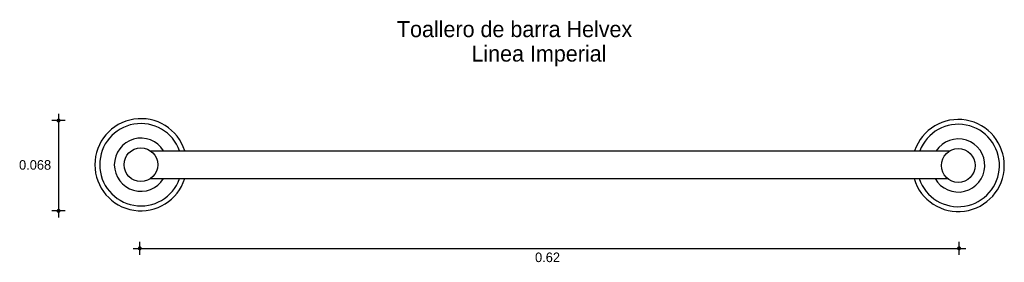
# Model space of a CAD drawing. Extents: x 7.685 to 8.429, y 4.594 to 4.778.
import ezdxf

# ---------------------------------------------------------------- set-up
doc = ezdxf.new("R2010")
doc.units = 0
doc.header["$MEASUREMENT"] = 0
for name, color, linetype in [('COTAS', 6, 'CONTINUOUS'), ('DIBUJO', 5, 'CONTINUOUS'), ('TEXTO', 4, 'CONTINUOUS')]:
    doc.layers.add(name, color=color, linetype=linetype)

msp = doc.modelspace()

# ---------------------------------------------------------------- linework, layer by layer
at = {"layer": 'COTAS'}
for p, q in [((7.71428, 4.70655), (7.71428, 4.62821)), ((7.71932, 4.70152), (7.70924, 4.70152)), ((7.71932, 4.63324), (7.70924, 4.63324)), ((7.77568, 4.59991), (7.77568, 4.60998)), ((8.39498, 4.59991), (8.39498, 4.60998)), ((7.77064, 4.60494), (8.40002, 4.60494))]:
    msp.add_line(p, q, dxfattribs=at)
at = {"layer": 'COTAS', "const_width": 0.00151}
for points in [[(7.71352, 4.70152, 1), (7.71504, 4.70152, 1)], [(7.71352, 4.63324, 1), (7.71504, 4.63324, 1)], [(7.77492, 4.60494, 1), (7.77643, 4.60494, 1)], [(8.39423, 4.60494, 1), (8.39574, 4.60494, 1)]]:
    msp.add_lwpolyline(points, format="xyb", close=True, dxfattribs=at)
at = {"layer": 'DIBUJO'}
for p, q in [((7.78368, 4.67867), (8.38816, 4.67867)), ((7.78368, 4.6576), (8.3864, 4.6576))]:
    msp.add_line(p, q, dxfattribs=at)
for centre in [(7.77651, 4.66813), (8.39437, 4.66754)]:
    msp.add_circle(centre, 0.01274, dxfattribs=at)
for centre, radius, start, end in [((7.77651, 4.66813), 0.0348, 17.6168, 342.3832), ((7.77651, 4.66813), 0.03113, 19.77956, 340.22044), ((8.39437, 4.66754), 0.0348, 196.59572, 161.35632), ((8.39437, 4.66754), 0.03113, 198.62408, 159.05652), ((7.77651, 4.66813), 0.02009, 31.61215, 328.38785), ((8.39437, 4.66754), 0.02009, 209.64782, 146.38115)]:
    msp.add_arc(centre, radius, start, end, dxfattribs=at)

# ---------------------------------------------------------------- texts
at = {"layer": 'COTAS'}
for s, p in [('0.068', (7.6844, 4.66436)), ('0.62', (8.07446, 4.59452))]:
    msp.add_text(s, height=0.007253, dxfattribs=at).set_placement(p)
at = {"layer": 'TEXTO'}
for s, p in [('Toallero de barra Helvex', (7.97004, 4.76454)), ('Linea Imperial', (8.02636, 4.74606))]:
    msp.add_text(s, height=0.0121475, dxfattribs=at).set_placement(p)

doc.saveas('drawing.dxf')
